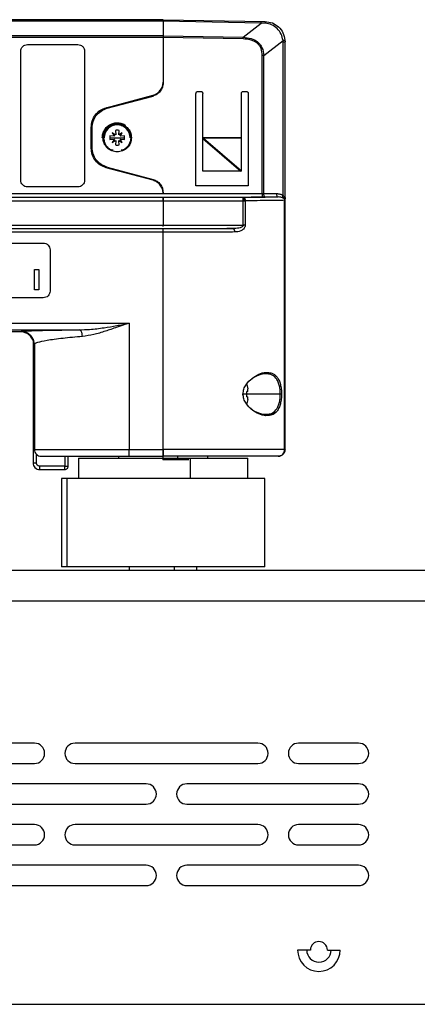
# Model space of a CAD drawing. Header units: millimetres. Extents: x -160 to 150, y 0 to 248.
# Tile 5 of 16: x -64 to -5, y 96 to 241. Entities that reach past the tile are written whole.
import ezdxf

# ---------------------------------------------------------------- set-up
doc = ezdxf.new("R2010")
doc.units = ezdxf.units.MM
doc.header["$PDSIZE"] = -1

msp = doc.modelspace()

# ---------------------------------------------------------------- linework, layer by layer
at = {"color": 7, "linetype": 'Continuous', "lineweight": 25}
for p, q in [((-42.33, 241.27), (-116.04, 241.27)), ((-42.33, 241.03), (-115.97, 241.03)), ((-42.33, 241.27), (-27.28, 241.01)), ((-42.33, 241.03), (-42.33, 238.89)), ((-27.85, 240.78), (-42.33, 241.03)), ((-30.52, 238.68), (-27.85, 240.78)), ((-27.26, 240.74), (-27.85, 240.78)), ((-42.33, 238.63), (-115.77, 238.63)), ((-42.33, 238.89), (-30.52, 238.68)), ((-42.33, 238.63), (-42.33, 231.7)), ((-30.52, 238.43), (-42.33, 238.63)), ((-27.47, 235.99), (-24.63, 238.22)), ((-24.62, 238.01), (-24.63, 238.22)), ((-24.35, 238.26), (-24.33, 238.01)), ((-62.34, 237.61), (-54.91, 237.61)), ((-24.62, 215.36), (-24.62, 238.01)), ((-24.33, 215.12), (-24.33, 238.01)), ((-63.34, 217.61), (-63.34, 236.61)), ((-53.91, 236.61), (-53.91, 217.61)), ((-27.69, 215.62), (-27.69, 235.99)), ((-27.47, 215.62), (-27.47, 235.99)), ((-50.72, 228.3), (-43.82, 230.15)), ((-50.59, 228.21), (-43.82, 230.02)), ((-43.82, 230.15), (-43.82, 230.11)), ((-37.48, 216.77), (-37.48, 230.4)), ((-37.18, 230.7), (-36.78, 230.7)), ((-36.48, 218.92), (-36.48, 230.4)), ((-30.78, 218.92), (-30.78, 230.4)), ((-30.48, 230.7), (-30.08, 230.7)), ((-29.78, 230.4), (-29.78, 216.77)), ((-50.69, 228.27), (-50.72, 228.3)), ((-52.94, 222.34), (-52.94, 225.4)), ((-52.91, 225.38), (-52.94, 225.4)), ((-52.81, 222.43), (-52.81, 225.31)), ((-50.21, 223.87), (-48.01, 223.87)), ((-49.55, 224.09), (-50.17, 224.14)), ((-50.17, 223.6), (-49.55, 223.65)), ((-49.33, 224.29), (-49.84, 224.6)), ((-49.84, 224.6), (-49.52, 224.1)), ((-49.52, 223.65), (-49.84, 223.14)), ((-49.52, 224.1), (-49.55, 224.09)), ((-49.55, 223.65), (-49.52, 223.65)), ((-49.38, 224.94), (-49.32, 224.31)), ((-49.32, 224.31), (-49.33, 224.29)), ((-48.89, 224.31), (-48.84, 224.94)), ((-48.88, 224.29), (-48.89, 224.31)), ((-48.37, 224.6), (-48.88, 224.29)), ((-48.69, 224.1), (-48.37, 224.6)), ((-48.67, 224.09), (-48.69, 224.1)), ((-48.69, 223.65), (-48.67, 223.65)), ((-48.37, 223.14), (-48.69, 223.65)), ((-48.04, 224.14), (-48.67, 224.09)), ((-48.67, 223.65), (-48.04, 223.6)), ((-36.45, 223.77), (-30.84, 218.92)), ((-36.37, 223.82), (-36.37, 223.89)), ((-36.37, 223.89), (-30.78, 223.89)), ((-36.37, 223.82), (-30.78, 218.98)), ((-30.78, 223.82), (-36.37, 223.82)), ((-52.94, 222.34), (-52.91, 222.37)), ((-49.84, 223.14), (-49.33, 223.46)), ((-49.32, 223.43), (-49.38, 222.81)), ((-49.33, 223.46), (-49.32, 223.43)), ((-48.89, 223.43), (-48.88, 223.46)), ((-48.84, 222.81), (-48.89, 223.43)), ((-48.88, 223.46), (-48.37, 223.14)), ((-50.69, 219.47), (-50.72, 219.44)), ((-43.82, 217.59), (-50.72, 219.44)), ((-50.59, 219.54), (-43.82, 217.72)), ((-30.78, 218.92), (-36.48, 218.92)), ((-54.91, 216.61), (-62.34, 216.61)), ((-43.82, 217.63), (-43.82, 217.59)), ((-29.78, 216.77), (-37.48, 216.77)), ((-30.51, 215.07), (-115.49, 215.07)), ((-99.1, 215.62), (-27.69, 215.62)), ((-99.1, 215.12), (-27.69, 215.12)), ((-42.33, 215.79), (-42.33, 215.62)), ((-30.38, 214.83), (-30.51, 214.93)), ((-30.3, 214.93), (-30.38, 214.83)), ((-27.47, 215.62), (-25.59, 215.63)), ((-27.26, 215.12), (-25.37, 215.13)), ((-24.33, 177.9), (-24.33, 214.97)), ((-115.49, 214.57), (-30.21, 214.57)), ((-42.33, 214.57), (-42.33, 210.97)), ((-30.51, 210.97), (-30.51, 214.57)), ((-30.21, 214.57), (-30.21, 210.97)), ((-24.41, 177.9), (-24.41, 214.64)), ((-114.45, 210.97), (-30.51, 210.97)), ((-114.45, 210.47), (-32.04, 210.47)), ((-42.33, 210.44), (-107.04, 210.44)), ((-42.33, 209.94), (-107.04, 209.94)), ((-42.33, 177.9), (-42.33, 209.94)), ((-89.02, 208.33), (-60.02, 208.33)), ((-59.02, 207.33), (-59.02, 201.26)), ((-61.33, 204.43), (-60.68, 204.43)), ((-61.33, 201.46), (-61.33, 204.43)), ((-60.68, 204.43), (-60.68, 201.46)), ((-60.68, 201.46), (-61.33, 201.46)), ((-60.02, 200.26), (-89.02, 200.26)), ((-112.04, 196.54), (-47.33, 196.54)), ((-47.33, 196.54), (-47.33, 177.9)), ((-112.04, 195.54), (-54.73, 195.54)), ((-63.46, 195.27), (-90.46, 195.27)), ((-63.3, 195.31), (-63.46, 195.27)), ((-61.53, 194.15), (-61.53, 175.95)), ((-61.33, 193.35), (-61.33, 177.9)), ((-29.99, 187.47), (-29.83, 186.85)), ((-25.03, 186.07), (-30.5, 186.07)), ((-29.83, 186.47), (-29.99, 186.47)), ((-29.83, 186.47), (-29.83, 186.85)), ((-29.99, 185.67), (-29.83, 185.67)), ((-29.83, 185.29), (-29.99, 184.67)), ((-29.83, 185.29), (-29.83, 185.67)), ((-61.03, 175.95), (-61.03, 177.18)), ((-47.33, 177.9), (-42.33, 177.9)), ((-24.68, 177.19), (-24.5, 177.39)), ((-24.63, 177.19), (-24.5, 177.39)), ((-24.33, 177.9), (-24.41, 177.9)), ((-56.83, 176.9), (-56.83, 175.45)), ((-56.33, 175.45), (-56.33, 176.9)), ((-54.83, 176.6), (-54.83, 173.6)), ((-54.83, 176.6), (-29.83, 176.6)), ((-48.93, 176.9), (-48.93, 176.6)), ((-47.33, 176.9), (-42.33, 176.9)), ((-40.19, 176.9), (-40.19, 176.6)), ((-38.27, 173.6), (-38.27, 176.6)), ((-35.73, 176.6), (-35.73, 176.9)), ((-29.83, 173.6), (-29.83, 176.6)), ((-56.83, 175.45), (-60.53, 175.45)), ((-60.53, 174.95), (-56.83, 174.95)), ((-57.33, 173.6), (-57.33, 160.6)), ((-27.33, 173.6), (-57.33, 173.6)), ((-56.52, 173.6), (-56.52, 160.6)), ((-27.33, 160.6), (-27.33, 173.6)), ((-155.33, 160.1), (9.67, 160.1)), ((-27.33, 160.6), (-57.33, 160.6)), ((-47.33, 160.6), (-47.33, 160.1)), ((-40.71, 160.6), (-40.71, 160.1)), ((-37.33, 160.1), (-37.33, 160.6)), ((-155.33, 155.6), (9.67, 155.6)), ((-61.33, 134.6), (-88.33, 134.6)), ((-28.33, 134.6), (-55.33, 134.6)), ((-13.48, 134.6), (-22.33, 134.6)), ((-88.33, 131.6), (-61.33, 131.6)), ((-55.33, 131.6), (-28.33, 131.6)), ((-22.33, 131.6), (-13.48, 131.6)), ((-44.83, 128.6), (-71.83, 128.6)), ((-13.48, 128.6), (-38.83, 128.6)), ((-71.83, 125.6), (-44.83, 125.6)), ((-38.83, 125.6), (-13.48, 125.6)), ((-61.33, 122.6), (-88.33, 122.6)), ((-28.33, 122.6), (-55.33, 122.6)), ((-13.48, 122.6), (-22.33, 122.6)), ((-88.33, 119.6), (-61.33, 119.6)), ((-55.33, 119.6), (-28.33, 119.6)), ((-22.33, 119.6), (-13.48, 119.6)), ((-44.83, 116.6), (-71.83, 116.6)), ((-13.48, 116.6), (-38.83, 116.6)), ((-71.83, 113.6), (-44.83, 113.6)), ((-38.83, 113.6), (-13.48, 113.6)), ((-20.58, 104.1), (-22.48, 104.1)), ((-18.08, 104.1), (-16.18, 104.1)), ((-135.31, 96.1), (5.17, 96.1))]:
    msp.add_line(p, q, dxfattribs=at)
at = {"color": 7, "linetype": 'Continuous'}
for q in [(-42.33, 184.42), (-38.54, 176.4)]:
    msp.add_line((-42.33, 176.4), q, dxfattribs=at)
at = {"color": 7, "linetype": 'Continuous', "lineweight": 25, "flags": 128}
msp.add_lwpolyline([(-42.33, 238.89), (-79.06, 238.89), (-115.79, 238.89)], dxfattribs=at)
at = {"color": 7, "linetype": 'Continuous', "lineweight": 25}
for centre, radius, start, end in [((-49.11, 223.87), 1.9, 0, 180), ((-49.11, 223.87), 1.1, 165.6832, 194.3168), ((-49.11, 223.87), 1.1, 75.6832, 104.3168), ((-49.11, 223.87), 1.1, 345.6832, 14.3168), ((-49.11, 223.87), 1.1, 255.6832, 284.3168), ((-61.33, 133.1), 1.5, 270, 90), ((-55.33, 133.1), 1.5, 90, 270), ((-28.33, 133.1), 1.5, 270, 90), ((-22.33, 133.1), 1.5, 90, 270), ((-13.48, 133.1), 1.5, 270, 90), ((-44.83, 127.1), 1.5, 270, 90), ((-38.83, 127.1), 1.5, 90, 270), ((-13.48, 127.1), 1.5, 270, 90), ((-61.33, 121.1), 1.5, 270, 90), ((-55.33, 121.1), 1.5, 90, 270), ((-28.33, 121.1), 1.5, 270, 90), ((-22.33, 121.1), 1.5, 90, 270), ((-13.48, 121.1), 1.5, 270, 90), ((-44.83, 115.1), 1.5, 270, 90), ((-38.83, 115.1), 1.5, 90, 270), ((-13.48, 115.1), 1.5, 270, 90), ((-19.33, 104.1), 1.25, 0, 180), ((-19.33, 104.1), 3.15, 180, 0), ((-19.33, 104.1), 1.8, 180, 0)]:
    msp.add_arc(centre, radius, start, end, dxfattribs=at)
for points, knots in [([(-42.33, 241.27), (-42.33, 241.27), (-42.33, 241.26), (-42.33, 241.22), (-42.33, 241.14), (-42.33, 241.07), (-42.33, 241.03)], [0, 0, 0, 0, 0.231526, 0.475373, 0.731533, 1, 1, 1, 1]), ([(-27.28, 241.01), (-27.28, 241.01), (-27.28, 241), (-27.27, 240.94), (-27.27, 240.86), (-27.26, 240.78), (-27.26, 240.74)], [0, 0, 0, 0, 0.245375, 0.5, 0.754625, 1, 1, 1, 1]), ([(-27.28, 241.01), (-26.91, 240.96), (-26.18, 240.87), (-25.24, 240.24), (-24.56, 239.35), (-24.42, 238.63), (-24.35, 238.26)], [0, 0, 0, 0, 0.252267, 0.501745, 0.7503, 1, 1, 1, 1]), ([(-24.63, 238.22), (-24.7, 238.54), (-24.85, 239.19), (-25.46, 239.99), (-26.29, 240.58), (-26.94, 240.69), (-27.26, 240.74)], [0, 0, 0, 0, 0.250342, 0.501865, 0.75243, 1, 1, 1, 1]), ([(-30.52, 238.68), (-30.11, 238.64), (-29.36, 238.56), (-28.5, 238.13), (-28, 237.62), (-27.6, 236.97), (-27.52, 236.39), (-27.47, 235.99)], [0, 0, 0, 0, 0.270845, 0.498054, 0.618126, 0.738462, 1, 1, 1, 1]), ([(-27.69, 235.99), (-27.72, 236.35), (-27.76, 236.88), (-28.12, 237.5), (-28.49, 237.86), (-28.95, 238.13), (-29.63, 238.37), (-30.17, 238.4), (-30.52, 238.43)], [0, 0, 0, 0, 0.249054, 0.373161, 0.497247, 0.616799, 0.747384, 1, 1, 1, 1]), ([(-24.63, 238.22), (-24.59, 238.23), (-24.51, 238.23), (-24.42, 238.25), (-24.36, 238.26), (-24.35, 238.26), (-24.35, 238.26)], [0, 0, 0, 0, 0.244993, 0.5, 0.755007, 1, 1, 1, 1]), ([(-43.82, 230.15), (-43.62, 230.22), (-43.21, 230.38), (-42.72, 230.84), (-42.39, 231.43), (-42.35, 231.87), (-42.33, 232.08)], [0, 0, 0, 0, 0.243168, 0.499977, 0.7568, 1, 1, 1, 1]), ([(-52.94, 225.4), (-52.91, 225.72), (-52.85, 226.38), (-52.36, 227.26), (-51.64, 227.96), (-51.02, 228.19), (-50.72, 228.3)], [0, 0, 0, 0, 0.243194, 0.5, 0.756806, 1, 1, 1, 1]), ([(-49.71, 225.67), (-49.82, 225.66), (-50.03, 225.64), (-50.22, 225.53), (-50.31, 225.47)], [0, 0, 0, 0, 0.4999976, 1, 1, 1, 1]), ([(-48.51, 225.67), (-48.4, 225.66), (-48.18, 225.64), (-48, 225.53), (-47.9, 225.47)], [0, 0, 0, 0, 0.499998, 1, 1, 1, 1]), ([(-36.48, 223.85), (-36.47, 223.86), (-36.46, 223.87), (-36.42, 223.89), (-36.39, 223.89), (-36.37, 223.89)], [0, 0, 0, 0, 0.2160423, 0.4481024, 1, 1, 1, 1]), ([(-36.48, 223.85), (-36.47, 223.84), (-36.47, 223.81), (-36.46, 223.78), (-36.45, 223.77)], [0, 0, 0, 0, 0.498974, 1, 1, 1, 1]), ([(-36.37, 223.82), (-36.39, 223.83), (-36.4, 223.83), (-36.43, 223.83), (-36.44, 223.83), (-36.45, 223.82), (-36.45, 223.81), (-36.45, 223.8), (-36.45, 223.79), (-36.45, 223.78), (-36.45, 223.77)], [0, 0, 0, 0, 0.338307, 0.458498, 0.554458, 0.597737, 0.640749, 0.73477, 0.851855, 1, 1, 1, 1]), ([(-50.72, 219.44), (-51.02, 219.55), (-51.64, 219.78), (-52.36, 220.48), (-52.85, 221.37), (-52.91, 222.02), (-52.94, 222.34)], [0, 0, 0, 0, 0.243194, 0.5, 0.756806, 1, 1, 1, 1]), ([(-50.31, 222.27), (-50.22, 222.21), (-50.03, 222.1), (-49.82, 222.08), (-49.71, 222.07)], [0, 0, 0, 0, 0.500002, 1, 1, 1, 1]), ([(-48.51, 222.07), (-48.4, 222.08), (-48.18, 222.1), (-48, 222.21), (-47.91, 222.27)], [0, 0, 0, 0, 0.4999976, 1, 1, 1, 1]), ([(-42.33, 215.66), (-42.35, 215.87), (-42.39, 216.31), (-42.72, 216.9), (-43.21, 217.37), (-43.62, 217.52), (-43.82, 217.59)], [0, 0, 0, 0, 0.2432, 0.500023, 0.756832, 1, 1, 1, 1]), ([(-25.37, 215.13), (-26.05, 215.12), (-27.4, 215.1), (-29.47, 215.08), (-30.51, 215.07)], [0, 0, 0, 0, 0.499532, 1, 1, 1, 1]), ([(-30.51, 215.07), (-30.49, 215.07), (-30.45, 215.07), (-30.4, 215.04), (-30.34, 214.99), (-30.31, 214.95), (-30.3, 214.93)], [0, 0, 0, 0, 0.233186, 0.480209, 0.737402, 1, 1, 1, 1]), ([(-30.3, 214.93), (-30.29, 214.9), (-30.26, 214.85), (-30.23, 214.76), (-30.22, 214.67), (-30.21, 214.6), (-30.21, 214.57)], [0, 0, 0, 0, 0.262598, 0.519791, 0.766814, 1, 1, 1, 1]), ([(-27.69, 215.12), (-27.62, 215.12), (-27.47, 215.12), (-27.33, 215.12), (-27.26, 215.12)], [0, 0, 0, 0, 0.499997, 1, 1, 1, 1]), ([(-25.59, 215.63), (-25.42, 215.62), (-25.08, 215.6), (-24.77, 215.44), (-24.62, 215.36)], [0, 0, 0, 0, 0.492233, 1, 1, 1, 1]), ([(-24.71, 215), (-24.8, 215.03), (-25.01, 215.12), (-25.24, 215.12), (-25.37, 215.13)], [0, 0, 0, 0, 0.396657, 1, 1, 1, 1]), ([(-24.62, 215.36), (-24.64, 215.33), (-24.67, 215.25), (-24.71, 215.15), (-24.72, 215.06), (-24.72, 215.02), (-24.71, 215)], [0, 0, 0, 0, 0.245888, 0.5, 0.754112, 1, 1, 1, 1]), ([(-24.34, 214.81), (-24.37, 214.81), (-24.42, 214.82), (-24.53, 214.9), (-24.64, 214.96), (-24.71, 215)], [0, 0, 0, 0, 0.274564, 0.52806, 1, 1, 1, 1]), ([(-24.42, 215.02), (-24.46, 215.11), (-24.52, 215.23), (-24.6, 215.34), (-24.62, 215.36)], [0, 0, 0, 0, 0.812717, 1, 1, 1, 1]), ([(-24.33, 215.12), (-24.34, 215.09), (-24.34, 215.04), (-24.35, 214.99), (-24.36, 214.97), (-24.37, 214.97), (-24.38, 214.98), (-24.4, 214.99), (-24.41, 215.01), (-24.42, 215.02)], [0, 0, 0, 0, 0.314633, 0.526525, 0.642817, 0.697769, 0.7533, 0.863568, 1, 1, 1, 1]), ([(-24.33, 215.05), (-24.33, 215.04), (-24.33, 215.02), (-24.35, 215), (-24.35, 214.99)], [0, 0, 0, 0, 0.525932, 1, 1, 1, 1]), ([(-24.33, 214.97), (-24.33, 214.93), (-24.33, 214.87), (-24.34, 214.83), (-24.34, 214.81)], [0, 0, 0, 0, 0.5291848, 1, 1, 1, 1]), ([(-24.33, 214.97), (-24.33, 214.97), (-24.33, 214.99), (-24.33, 215.04), (-24.33, 215.08), (-24.33, 215.12)], [0, 0, 0, 0, 0.10507, 0.306747, 1, 1, 1, 1]), ([(-42.33, 214.22), (-42.33, 214.09), (-42.33, 213.9), (-42.33, 213.8), (-42.33, 213.77)], [0, 0, 0, 0, 0.731267, 1, 1, 1, 1]), ([(-30.35, 214.57), (-30.35, 214.62), (-30.36, 214.71), (-30.37, 214.79), (-30.38, 214.83)], [0, 0, 0, 0, 0.499441, 1, 1, 1, 1]), ([(-24.41, 214.64), (-24.74, 214.63), (-25.39, 214.62), (-27.2, 214.6), (-29.01, 214.58), (-30.21, 214.57)], [0, 0, 0, 0, 0.250558, 0.500919, 1, 1, 1, 1]), ([(-24.41, 214.64), (-24.39, 214.67), (-24.36, 214.72), (-24.35, 214.78), (-24.35, 214.8), (-24.34, 214.81)], [0, 0, 0, 0, 0.667726, 0.875851, 1, 1, 1, 1]), ([(-42.33, 210.77), (-42.33, 210.77), (-42.33, 210.83), (-42.33, 210.9), (-42.33, 210.97)], [0, 0, 0, 0, 0.027735, 1, 1, 1, 1]), ([(-30.51, 210.97), (-30.51, 210.95), (-30.51, 210.93), (-30.52, 210.88), (-30.59, 210.78), (-30.8, 210.64), (-31.29, 210.5), (-31.74, 210.48), (-32.04, 210.47)], [0, 0, 0, 0, 0.020706, 0.042322, 0.090968, 0.222458, 0.474064, 1, 1, 1, 1]), ([(-30.21, 210.97), (-30.22, 210.91), (-30.23, 210.79), (-30.31, 210.59), (-30.5, 210.33), (-31, 210.03), (-31.47, 209.99), (-31.79, 209.97)], [0, 0, 0, 0, 0.076599, 0.149154, 0.283105, 0.529682, 1, 1, 1, 1]), ([(-32.04, 210.47), (-32.83, 210.46), (-34.42, 210.45), (-36.99, 210.45), (-39.64, 210.44), (-41.44, 210.44), (-42.33, 210.44)], [0, 0, 0, 0, 0.249792, 0.49979, 0.74986, 1, 1, 1, 1]), ([(-42.33, 209.94), (-42.33, 210.01), (-42.33, 210.14), (-42.33, 210.3), (-42.33, 210.42), (-42.33, 210.43), (-42.33, 210.44)], [0, 0, 0, 0, 0.250597, 0.499785, 0.749188, 1, 1, 1, 1]), ([(-31.79, 209.97), (-32.6, 209.96), (-34.23, 209.95), (-36.87, 209.95), (-39.58, 209.94), (-41.42, 209.94), (-42.33, 209.94)], [0, 0, 0, 0, 0.2501394, 0.5001559, 0.7500986, 1, 1, 1, 1]), ([(-32.04, 210.47), (-32.01, 210.46), (-31.96, 210.45), (-31.9, 210.39), (-31.86, 210.32), (-31.83, 210.24), (-31.79, 210.13), (-31.79, 210.03), (-31.79, 209.97)], [0, 0, 0, 0, 0.239567, 0.368431, 0.5, 0.631568, 0.760433, 1, 1, 1, 1]), ([(-54.73, 195.54), (-54.21, 195.56), (-52.99, 195.59), (-51.14, 195.83), (-49.18, 196.15), (-47.95, 196.41), (-47.33, 196.54)], [0, 0, 0, 0, 0.2093317, 0.4995089, 0.7499042, 1, 1, 1, 1]), ([(-47.33, 196.54), (-47.54, 196.47), (-48.14, 196.27), (-49.04, 195.95), (-50.01, 195.62), (-51.17, 195.24), (-52.58, 194.79), (-53.69, 194.64), (-54.24, 194.56)], [0, 0, 0, 0, 0.087798, 0.250049, 0.385944, 0.499816, 0.749544, 1, 1, 1, 1]), ([(-61.53, 194.04), (-61.65, 194.24), (-61.87, 194.62), (-62.38, 195.01), (-62.92, 195.23), (-63.29, 195.26), (-63.46, 195.27)], [0, 0, 0, 0, 0.278723, 0.544655, 0.786959, 1, 1, 1, 1]), ([(-63.3, 195.31), (-63.11, 195.34), (-62.75, 195.39), (-60.88, 195.45), (-58.23, 195.51), (-55.89, 195.53), (-54.73, 195.54)], [0, 0, 0, 0, 0.252944, 0.503947, 0.752977, 1, 1, 1, 1]), ([(-61.33, 193.35), (-61.36, 193.6), (-61.4, 193.98), (-61.65, 194.44), (-61.9, 194.75), (-62.21, 195), (-62.67, 195.25), (-63.05, 195.29), (-63.3, 195.31)], [0, 0, 0, 0, 0.239463, 0.368371, 0.500012, 0.63165, 0.76055, 1, 1, 1, 1]), ([(-54.24, 194.56), (-55.24, 194.47), (-57.3, 194.28), (-59.57, 193.98), (-60.85, 193.7), (-61.29, 193.49), (-61.32, 193.39), (-61.33, 193.35)], [0, 0, 0, 0, 0.2424688, 0.5036445, 0.7525225, 0.9124523, 1, 1, 1, 1]), ([(-54.24, 194.56), (-54.25, 194.68), (-54.26, 194.87), (-54.32, 195.1), (-54.38, 195.25), (-54.46, 195.38), (-54.57, 195.5), (-54.67, 195.53), (-54.73, 195.54)], [0, 0, 0, 0, 0.239669, 0.368501, 0.500007, 0.631512, 0.760338, 1, 1, 1, 1]), ([(-30.53, 186.07), (-30.5, 186.32), (-30.45, 186.82), (-29.99, 187.66), (-29.22, 188.45), (-28.2, 189.02), (-27.42, 189.3), (-27.04, 189.24), (-26.96, 189.23)], [0, 0, 0, 0, 0.117942, 0.235806, 0.470158, 0.70468, 0.939444, 1, 1, 1, 1]), ([(-27.12, 189.04), (-27.2, 189.05), (-27.72, 189.12), (-28.51, 188.75), (-29.27, 188.33), (-29.49, 188.09), (-29.56, 188.01)], [0, 0, 0, 0, 0.097634, 0.695422, 0.895773, 1, 1, 1, 1]), ([(-25.03, 186.07), (-25.03, 186.3), (-25.05, 186.76), (-25.18, 187.41), (-25.39, 187.98), (-25.77, 188.59), (-26.34, 189.02), (-26.89, 189.03), (-27.12, 189.04)], [0, 0, 0, 0, 0.131274, 0.262465, 0.395477, 0.532136, 0.79811, 1, 1, 1, 1]), ([(-26.96, 189.23), (-26.72, 189.23), (-26.17, 189.21), (-25.6, 188.76), (-25.22, 188.12), (-25.01, 187.52), (-24.87, 186.82), (-24.86, 186.32), (-24.85, 186.07)], [0, 0, 0, 0, 0.197531, 0.463879, 0.597855, 0.7319, 0.86595, 1, 1, 1, 1]), ([(-30.64, 186.07), (-30.62, 186.07), (-30.59, 186.07), (-30.53, 186.07), (-30.48, 186.07), (-30.44, 186.07), (-30.44, 186.07), (-30.45, 186.07), (-30.48, 186.07), (-30.51, 186.07), (-30.53, 186.07)], [0, 0, 0, 0, 0.102683, 0.222339, 0.356762, 0.5, 0.643238, 0.777661, 0.897317, 1, 1, 1, 1]), ([(-26.96, 182.91), (-27.04, 182.9), (-27.42, 182.84), (-28.2, 183.12), (-29.22, 183.69), (-29.99, 184.48), (-30.45, 185.33), (-30.5, 185.82), (-30.53, 186.07)], [0, 0, 0, 0, 0.0606377, 0.2953756, 0.5298744, 0.7642055, 0.8820624, 1, 1, 1, 1]), ([(-29.97, 186.07), (-29.97, 186.15), (-29.97, 186.28), (-29.98, 186.41), (-29.99, 186.47)], [0, 0, 0, 0, 0.5599699, 1, 1, 1, 1]), ([(-29.99, 185.67), (-29.98, 185.75), (-29.97, 185.88), (-29.97, 186.01), (-29.97, 186.07)], [0, 0, 0, 0, 0.55997, 1, 1, 1, 1]), ([(-27.12, 183.11), (-26.89, 183.11), (-26.34, 183.12), (-25.77, 183.56), (-25.39, 184.16), (-25.18, 184.73), (-25.05, 185.38), (-25.03, 185.84), (-25.03, 186.07)], [0, 0, 0, 0, 0.201826, 0.467819, 0.604496, 0.737521, 0.868721, 1, 1, 1, 1]), ([(-24.85, 186.07), (-24.86, 185.82), (-24.87, 185.32), (-25.01, 184.63), (-25.22, 184.02), (-25.6, 183.39), (-26.17, 182.93), (-26.72, 182.92), (-26.96, 182.91)], [0, 0, 0, 0, 0.134064, 0.268139, 0.402201, 0.53618, 0.802552, 1, 1, 1, 1]), ([(-24.85, 186.07), (-24.86, 186.07), (-24.88, 186.07), (-24.92, 186.07), (-24.97, 186.07), (-25.01, 186.07), (-25.03, 186.07)], [0, 0, 0, 0, 0.245075, 0.5, 0.754925, 1, 1, 1, 1]), ([(-29.47, 184.05), (-29.43, 184), (-29.09, 183.64), (-28.33, 183.33), (-27.57, 183.04), (-27.2, 183.1), (-27.12, 183.11)], [0, 0, 0, 0, 0.067356, 0.483104, 0.898401, 1, 1, 1, 1]), ([(-42.33, 177.9), (-42.33, 177.76), (-42.33, 177.5), (-42.33, 177.17), (-42.33, 176.94), (-42.33, 176.91), (-42.33, 176.9)], [0, 0, 0, 0, 0.2500481, 0.4998783, 0.7492194, 1, 1, 1, 1]), ([(-24.41, 177.9), (-24.81, 177.9), (-25.6, 177.9), (-27.33, 177.9), (-29.37, 177.9), (-31.67, 177.9), (-34.18, 177.9), (-36.82, 177.9), (-39.56, 177.9), (-41.41, 177.9), (-42.33, 177.9)], [0, 0, 0, 0, 0.125691, 0.251147, 0.376362, 0.501358, 0.626177, 0.750859, 0.875451, 1, 1, 1, 1]), ([(-25.33, 176.9), (-25.28, 176.9), (-25.16, 176.91), (-24.99, 176.96), (-24.82, 177.05), (-24.73, 177.14), (-24.68, 177.19)], [0, 0, 0, 0, 0.233032, 0.480023, 0.737282, 1, 1, 1, 1]), ([(-24.68, 177.19), (-24.64, 177.24), (-24.55, 177.34), (-24.47, 177.52), (-24.42, 177.71), (-24.41, 177.83), (-24.41, 177.9)], [0, 0, 0, 0, 0.262718, 0.519977, 0.766968, 1, 1, 1, 1]), ([(-24.5, 177.39), (-24.45, 177.47), (-24.37, 177.63), (-24.36, 177.81), (-24.35, 177.9)], [0, 0, 0, 0, 0.500768, 1, 1, 1, 1]), ([(-60.53, 175.45), (-60.6, 175.45), (-60.69, 175.46), (-60.81, 175.53), (-60.89, 175.59), (-60.96, 175.67), (-61.02, 175.79), (-61.03, 175.88), (-61.03, 175.95)], [0, 0, 0, 0, 0.2394436, 0.3682202, 0.4999986, 0.6287766, 0.7605564, 1, 1, 1, 1]), ([(-60.33, 176.9), (-60.29, 176.9), (-60.21, 176.9), (-59.48, 176.9), (-58.28, 176.9), (-56.59, 176.9), (-54.51, 176.9), (-52.18, 176.9), (-49.76, 176.9), (-48.13, 176.9), (-47.33, 176.9)], [0, 0, 0, 0, 0.116516, 0.240011, 0.368641, 0.5, 0.631359, 0.759989, 0.883484, 1, 1, 1, 1]), ([(-25.33, 176.9), (-25.71, 176.9), (-26.45, 176.9), (-28.08, 176.9), (-30, 176.9), (-32.18, 176.9), (-34.56, 176.9), (-37.08, 176.9), (-39.68, 176.9), (-41.45, 176.9), (-42.33, 176.9)], [0, 0, 0, 0, 0.124201, 0.24868, 0.373435, 0.498446, 0.623654, 0.749021, 0.874483, 1, 1, 1, 1])]:
    msp.add_open_spline(points, degree=3, knots=knots, dxfattribs=at)
for points in [[(-27.85, 240.78), (-27.85, 240.81), (-27.85, 240.88), (-27.85, 240.96), (-27.85, 241.01), (-27.85, 241.02), (-27.85, 241.02)], [(-42.33, 238.89), (-42.33, 238.85), (-42.33, 238.77), (-42.33, 238.68), (-42.33, 238.63)], [(-42.33, 238.89), (-42.33, 238.85), (-42.33, 238.77), (-42.33, 238.68), (-42.33, 238.63)], [(-30.52, 238.43), (-30.52, 238.47), (-30.52, 238.56), (-30.52, 238.64), (-30.52, 238.68)], [(-63.34, 236.61), (-63.33, 236.74), (-63.3, 237.01), (-63.07, 237.34), (-62.73, 237.57), (-62.47, 237.6), (-62.34, 237.61)], [(-54.91, 237.61), (-54.78, 237.6), (-54.52, 237.57), (-54.19, 237.34), (-53.95, 237.01), (-53.92, 236.74), (-53.91, 236.61)], [(-24.62, 238.01), (-24.58, 238.01), (-24.5, 238.01), (-24.41, 238.01), (-24.35, 238.01), (-24.34, 238.01), (-24.33, 238.01)], [(-27.47, 235.99), (-27.51, 235.99), (-27.58, 235.99), (-27.65, 235.99), (-27.69, 235.99)], [(-42.33, 231.95), (-42.36, 231.73), (-42.4, 231.3), (-42.72, 230.71), (-43.2, 230.25), (-43.61, 230.1), (-43.82, 230.02)], [(-37.48, 230.4), (-37.47, 230.44), (-37.46, 230.52), (-37.39, 230.62), (-37.29, 230.68), (-37.22, 230.69), (-37.18, 230.7)], [(-36.78, 230.7), (-36.74, 230.69), (-36.66, 230.68), (-36.56, 230.62), (-36.49, 230.52), (-36.48, 230.44), (-36.48, 230.4)], [(-30.78, 230.4), (-30.77, 230.44), (-30.76, 230.52), (-30.69, 230.62), (-30.59, 230.68), (-30.52, 230.69), (-30.48, 230.7)], [(-30.08, 230.7), (-30.04, 230.69), (-29.96, 230.68), (-29.86, 230.62), (-29.79, 230.52), (-29.78, 230.44), (-29.78, 230.4)], [(-52.81, 225.31), (-52.78, 225.64), (-52.72, 226.29), (-52.23, 227.16), (-51.51, 227.86), (-50.89, 228.09), (-50.59, 228.21)], [(-51.31, 223.87), (-51.29, 224.07), (-51.26, 224.46), (-51.02, 225.01), (-50.64, 225.48), (-50.16, 225.83), (-49.6, 226.04), (-49, 226.09), (-48.41, 225.99), (-48.06, 225.8), (-47.89, 225.7)], [(-51.21, 223.87), (-51.18, 224.15), (-51.11, 224.7), (-50.63, 225.39), (-49.93, 225.86), (-49.11, 226.03), (-48.28, 225.86), (-47.59, 225.39), (-47.1, 224.7), (-47.04, 224.15), (-47.01, 223.87)], [(-50.31, 225.47), (-50.43, 225.37), (-50.66, 225.17), (-50.91, 224.77), (-51.07, 224.33), (-51.13, 223.87), (-51.07, 223.41), (-50.91, 222.97), (-50.66, 222.57), (-50.42, 222.37), (-50.31, 222.27)], [(-47.9, 225.47), (-47.79, 225.37), (-47.55, 225.17), (-47.3, 224.77), (-47.14, 224.33), (-47.09, 223.87), (-47.14, 223.41), (-47.3, 222.97), (-47.56, 222.57), (-47.79, 222.37), (-47.91, 222.27)], [(-47.01, 223.87), (-47.04, 223.6), (-47.1, 223.05), (-47.59, 222.35), (-48.28, 221.88), (-49.11, 221.72), (-49.93, 221.88), (-50.63, 222.35), (-51.11, 223.05), (-51.18, 223.6), (-51.21, 223.87)], [(-50.59, 219.54), (-50.89, 219.65), (-51.51, 219.88), (-52.23, 220.58), (-52.72, 221.45), (-52.78, 222.11), (-52.81, 222.43)], [(-62.34, 216.61), (-62.47, 216.63), (-62.73, 216.66), (-63.07, 216.89), (-63.3, 217.22), (-63.33, 217.48), (-63.34, 217.61)], [(-53.91, 217.61), (-53.92, 217.48), (-53.95, 217.22), (-54.19, 216.89), (-54.52, 216.66), (-54.78, 216.63), (-54.91, 216.61)], [(-43.82, 217.72), (-43.61, 217.65), (-43.2, 217.49), (-42.72, 217.03), (-42.4, 216.45), (-42.36, 216.01), (-42.33, 215.79)], [(-42.33, 215.07), (-42.33, 215.07), (-42.33, 215.05), (-42.33, 214.93), (-42.33, 214.77), (-42.33, 214.64), (-42.33, 214.57)], [(-42.33, 214.57), (-42.33, 214.64), (-42.33, 214.77), (-42.33, 214.93), (-42.33, 215.05), (-42.33, 215.07), (-42.33, 215.07)], [(-30.51, 214.93), (-30.51, 214.95), (-30.51, 214.99), (-30.51, 215.04), (-30.51, 215.07), (-30.51, 215.07), (-30.51, 215.07)], [(-30.51, 214.57), (-30.51, 214.61), (-30.51, 214.67), (-30.51, 214.77), (-30.51, 214.85), (-30.51, 214.9), (-30.51, 214.93)], [(-27.69, 215.62), (-27.69, 215.55), (-27.69, 215.42), (-27.69, 215.26), (-27.69, 215.14), (-27.69, 215.13), (-27.69, 215.12)], [(-27.69, 215.62), (-27.65, 215.62), (-27.58, 215.62), (-27.51, 215.62), (-27.47, 215.62)], [(-27.26, 215.12), (-27.29, 215.13), (-27.34, 215.14), (-27.41, 215.26), (-27.46, 215.42), (-27.47, 215.55), (-27.47, 215.62)], [(-25.59, 215.63), (-25.59, 215.56), (-25.58, 215.43), (-25.53, 215.27), (-25.46, 215.15), (-25.4, 215.13), (-25.37, 215.13)], [(-30.21, 210.97), (-30.26, 210.97), (-30.35, 210.97), (-30.45, 210.97), (-30.51, 210.97)], [(-42.33, 209.94), (-42.33, 210.01), (-42.33, 210.14), (-42.33, 210.3), (-42.33, 210.42), (-42.33, 210.43), (-42.33, 210.44)], [(-60.02, 208.33), (-59.89, 208.31), (-59.63, 208.28), (-59.3, 208.05), (-59.07, 207.72), (-59.04, 207.46), (-59.02, 207.33)], [(-59.02, 201.26), (-59.04, 201.13), (-59.07, 200.87), (-59.3, 200.54), (-59.63, 200.31), (-59.89, 200.28), (-60.02, 200.26)], [(-24.33, 190.67), (-24.33, 190.77), (-24.33, 190.97), (-24.33, 191.21), (-24.33, 191.39), (-24.33, 191.41), (-24.33, 191.42)], [(-61.33, 177.9), (-61.28, 177.9), (-61.18, 177.9), (-60.35, 177.9), (-59.05, 177.9), (-57.3, 177.9), (-55.16, 177.9), (-52.73, 177.9), (-50.08, 177.9), (-48.25, 177.9), (-47.33, 177.9)], [(-61.33, 177.9), (-61.32, 177.76), (-61.29, 177.5), (-61.06, 177.17), (-60.73, 176.94), (-60.47, 176.91), (-60.33, 176.9)], [(-47.33, 176.9), (-47.33, 176.91), (-47.33, 176.94), (-47.33, 177.17), (-47.33, 177.5), (-47.33, 177.76), (-47.33, 177.9)], [(-42.33, 176.9), (-42.33, 176.91), (-42.33, 176.94), (-42.33, 177.17), (-42.33, 177.5), (-42.33, 177.76), (-42.33, 177.9)], [(-24.63, 177.19), (-24.68, 177.14), (-24.77, 177.06), (-24.95, 176.97), (-25.14, 176.91), (-25.27, 176.9), (-25.33, 176.9)], [(-24.33, 177.9), (-24.34, 177.83), (-24.35, 177.7), (-24.41, 177.51), (-24.5, 177.33), (-24.58, 177.24), (-24.63, 177.19)], [(-61.53, 175.95), (-61.53, 175.95), (-61.51, 175.95), (-61.4, 175.95), (-61.23, 175.95), (-61.1, 175.95), (-61.03, 175.95)], [(-61.53, 175.95), (-61.52, 175.82), (-61.49, 175.55), (-61.26, 175.22), (-60.93, 174.99), (-60.67, 174.96), (-60.53, 174.95)], [(-60.53, 174.95), (-60.53, 174.95), (-60.53, 174.97), (-60.53, 175.08), (-60.53, 175.25), (-60.53, 175.38), (-60.53, 175.45)], [(-56.83, 175.45), (-56.77, 175.45), (-56.64, 175.45), (-56.47, 175.45), (-56.36, 175.45), (-56.34, 175.45), (-56.33, 175.45)], [(-56.83, 174.95), (-56.83, 174.95), (-56.83, 174.97), (-56.83, 175.08), (-56.83, 175.25), (-56.83, 175.38), (-56.83, 175.45)], [(-56.83, 174.95), (-56.77, 174.95), (-56.64, 174.97), (-56.47, 175.08), (-56.36, 175.25), (-56.34, 175.38), (-56.33, 175.45)]]:
    msp.add_open_spline(points, degree=3, dxfattribs=at)
at = {"color": 7, "linetype": 'Continuous'}
msp.add_point((-42.33, 176.4), dxfattribs=at)

doc.saveas('drawing.dxf')
